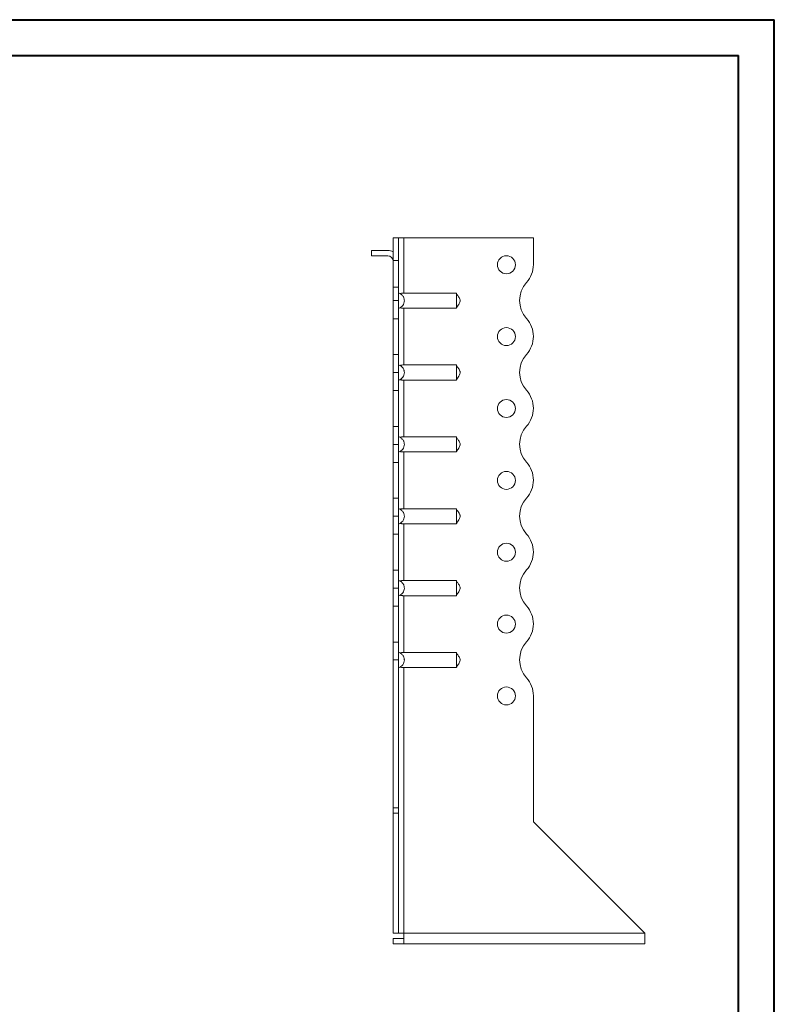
# Model space of a CAD drawing. Header units: millimetres. Extents: x 0 to 210, y 0 to 297.
# Tile 6 of 6: x 105 to 210, y 160 to 297. Entities that reach past the tile are written whole.
import ezdxf

# ---------------------------------------------------------------- set-up
doc = ezdxf.new("R2010")
doc.units = ezdxf.units.MM

msp = doc.modelspace()

# ---------------------------------------------------------------- linework, layer by layer
at = {"color": 7, "linetype": 'Continuous', "lineweight": 40}
for p, q in [((0.08, 297.21), (210.08, 297.21)), ((210.08, 0.21), (210.08, 297.21)), ((210.08, 292.21), (210.08, 297.21)), ((10.08, 292.21), (205.08, 292.21)), ((205.08, 5.21), (205.08, 292.21))]:
    msp.add_line(p, q, dxfattribs=at)
at = {"color": 7, "linetype": 'Continuous', "lineweight": 15}
for p, q in [((157.8, 266.86), (157.05, 266.86)), ((157.05, 266.86), (157.05, 263.72)), ((157.8, 266.86), (157.8, 263.72)), ((158.55, 266.86), (157.8, 266.86)), ((158.55, 259.17), (158.55, 266.86)), ((176.55, 266.86), (158.55, 266.86)), ((176.55, 263.14), (176.55, 266.86)), ((154.05, 265.11), (154.05, 264.36)), ((154.05, 265.11), (156.3, 265.11)), ((156.3, 264.36), (154.05, 264.36)), ((157.05, 263.72), (157.8, 263.72)), ((157.05, 259.98), (157.05, 263.72)), ((157.8, 263.72), (157.8, 259.98)), ((157.05, 258.12), (157.05, 259.98)), ((157.05, 259.98), (157.8, 259.98)), ((157.8, 259.98), (157.8, 258.12)), ((158.55, 259.17), (165.86, 259.17)), ((157.05, 258.12), (157.8, 258.12)), ((157.05, 255.61), (157.05, 258.12)), ((157.8, 258.12), (157.8, 255.61)), ((158.55, 257.06), (165.86, 257.06)), ((158.55, 249.17), (158.55, 257.06)), ((157.8, 255.61), (157.05, 255.61)), ((157.05, 250.61), (157.05, 255.61)), ((157.8, 250.61), (157.8, 255.61)), ((176.55, 253.14), (176.55, 253.14)), ((157.05, 250.61), (157.8, 250.61)), ((157.05, 248.11), (157.05, 250.61)), ((157.8, 250.61), (157.8, 248.11)), ((157.8, 248.11), (157.05, 248.11)), ((157.05, 245.61), (157.05, 248.11)), ((157.8, 248.11), (157.8, 245.61)), ((158.55, 249.17), (165.86, 249.17)), ((158.55, 247.06), (165.86, 247.06)), ((158.55, 239.17), (158.55, 247.06)), ((157.8, 245.61), (157.05, 245.61)), ((157.05, 240.61), (157.05, 245.61)), ((157.8, 240.61), (157.8, 245.61)), ((176.55, 243.14), (176.55, 243.14)), ((157.05, 240.61), (157.8, 240.61)), ((157.05, 238.11), (157.05, 240.61)), ((157.8, 240.61), (157.8, 238.11)), ((158.55, 239.17), (165.86, 239.17)), ((157.8, 238.11), (157.05, 238.11)), ((157.05, 235.61), (157.05, 238.11)), ((157.8, 238.11), (157.8, 235.61)), ((158.55, 237.06), (165.86, 237.06)), ((158.55, 229.17), (158.55, 237.06)), ((157.8, 235.61), (157.05, 235.61)), ((157.05, 230.61), (157.05, 235.61)), ((157.8, 230.61), (157.8, 235.61)), ((176.55, 233.14), (176.55, 233.14)), ((157.05, 230.61), (157.8, 230.61)), ((157.05, 228.11), (157.05, 230.61)), ((157.8, 230.61), (157.8, 228.11)), ((158.55, 229.17), (165.86, 229.17)), ((157.8, 228.11), (157.05, 228.11)), ((157.05, 225.61), (157.05, 228.11)), ((157.8, 228.11), (157.8, 225.61)), ((158.55, 227.06), (165.86, 227.06)), ((158.55, 219.17), (158.55, 227.06)), ((157.8, 225.61), (157.05, 225.61)), ((157.05, 220.61), (157.05, 225.61)), ((157.8, 220.61), (157.8, 225.61)), ((176.55, 223.14), (176.55, 223.14)), ((157.05, 220.61), (157.8, 220.61)), ((157.05, 218.11), (157.05, 220.61)), ((157.8, 220.61), (157.8, 218.11)), ((157.05, 218.11), (157.8, 218.11)), ((157.05, 215.62), (157.05, 218.11)), ((157.8, 218.11), (157.05, 218.11)), ((157.05, 218.11), (157.05, 218.11)), ((157.8, 218.11), (157.8, 215.62)), ((157.8, 218.11), (157.8, 218.11)), ((158.55, 219.17), (165.86, 219.17)), ((158.55, 217.06), (165.86, 217.06)), ((158.55, 209.17), (158.55, 217.06)), ((157.8, 215.62), (157.05, 215.62)), ((157.05, 210.61), (157.05, 215.62)), ((157.8, 210.61), (157.8, 215.62)), ((176.55, 213.14), (176.55, 213.14)), ((157.05, 210.61), (157.8, 210.61)), ((157.05, 208.12), (157.05, 210.61)), ((157.8, 210.61), (157.8, 208.12)), ((158.55, 209.17), (165.86, 209.17)), ((157.8, 208.12), (157.05, 208.12)), ((157.05, 208.12), (157.05, 187.53)), ((157.8, 208.12), (157.8, 187.53)), ((158.55, 207.06), (165.86, 207.06)), ((158.55, 170.11), (158.55, 207.06)), ((176.55, 185.61), (176.55, 203.14)), ((157.05, 187.53), (157.8, 187.53)), ((157.05, 186.82), (157.05, 187.53)), ((157.8, 186.82), (157.05, 186.82)), ((157.05, 170.11), (157.05, 186.82)), ((157.8, 187.53), (157.8, 186.82)), ((157.8, 170.11), (157.8, 186.82)), ((192.05, 170.11), (176.55, 185.61)), ((157.8, 170.11), (157.05, 170.11)), ((157.8, 170.11), (158.55, 170.11)), ((192.05, 170.11), (158.55, 170.11)), ((158.55, 170.11), (158.55, 168.61)), ((192.05, 170.11), (192.05, 168.61)), ((158.55, 169.36), (157.05, 169.36)), ((157.05, 169.36), (157.05, 168.61)), ((158.55, 168.61), (157.05, 168.61)), ((192.05, 168.61), (158.55, 168.61))]:
    msp.add_line(p, q, dxfattribs=at)
for centre in [(172.8, 263.11), (172.8, 253.11), (172.8, 243.11), (172.8, 233.11), (172.8, 223.11), (172.8, 213.11), (172.8, 203.11)]:
    msp.add_circle(centre, 1.25, dxfattribs=at)
for centre, radius, start, end in [((156.3, 263.61), 1.5, 60, 90), ((156.3, 263.61), 0.75, 0, 90), ((172.8, 263.14), 3.75, 318.1877, 0), ((178.39, 258.14), 3.75, 138.1877, 221.8123), ((172.8, 253.14), 3.75, 0, 41.8123), ((172.8, 253.14), 3.75, 318.1804, 0), ((178.39, 248.14), 3.75, 138.1804, 221.8123), ((172.8, 243.14), 3.75, 0, 41.8123), ((172.8, 243.14), 3.75, 318.1804, 0), ((178.39, 238.14), 3.75, 138.1804, 221.8123), ((172.8, 233.14), 3.75, 0, 41.8123), ((172.8, 233.14), 3.75, 318.1804, 0), ((178.39, 228.14), 3.75, 138.1804, 221.8196), ((172.8, 223.14), 3.75, 0, 41.8196), ((172.8, 223.14), 3.75, 318.1804, 0), ((178.39, 218.14), 3.75, 138.1804, 221.8196), ((172.8, 213.14), 3.75, 0, 41.8196), ((172.8, 213.14), 3.75, 318.1877, 0), ((178.39, 208.14), 3.75, 138.1877, 221.8123), ((172.8, 203.14), 3.75, 0, 41.8123)]:
    msp.add_arc(centre, radius, start, end, dxfattribs=at)
for points, knots in [([(157.8, 259.17), (157.86, 259.16), (157.91, 259.14), (158.02, 259.09), (158.07, 259.06), (158.17, 258.99), (158.22, 258.95), (158.3, 258.87), (158.34, 258.82), (158.41, 258.73), (158.45, 258.68), (158.5, 258.58), (158.52, 258.52), (158.56, 258.41), (158.58, 258.35), (158.6, 258.23), (158.6, 258.17), (158.6, 258), (158.58, 257.88), (158.51, 257.65), (158.45, 257.55), (158.31, 257.36), (158.22, 257.28), (158.07, 257.17), (158.02, 257.14), (157.91, 257.09), (157.86, 257.07), (157.8, 257.06)], [0, 0, 0, 0, 0.0625, 0.0625, 0.125, 0.125, 0.1875, 0.1875, 0.25, 0.25, 0.3125, 0.3125, 0.375, 0.375, 0.4375, 0.4375, 0.5, 0.5, 0.625, 0.625, 0.75, 0.75, 0.875, 0.875, 0.9375, 0.9375, 1, 1, 1, 1]), ([(158.02, 259.08), (158.05, 259.1), (158.09, 259.12), (158.17, 259.14), (158.21, 259.15), (158.35, 259.17), (158.45, 259.17), (158.55, 259.17)], [0, 0, 0, 0, 0.25, 0.25, 0.5, 0.5, 1, 1, 1, 1]), ([(165.86, 257.06), (165.87, 257.07), (165.86, 257.09), (165.86, 257.14), (165.86, 257.17), (165.86, 257.24), (165.86, 257.28), (165.86, 257.36), (165.86, 257.41), (165.86, 257.5), (165.86, 257.55), (165.86, 257.65), (165.86, 257.71), (165.86, 257.82), (165.86, 257.88), (165.86, 258), (165.86, 258.06), (165.86, 258.17), (165.86, 258.23), (165.86, 258.35), (165.86, 258.41), (165.86, 258.58), (165.86, 258.68), (165.86, 258.87), (165.87, 258.95), (165.86, 259.06), (165.86, 259.09), (165.86, 259.14), (165.87, 259.16), (165.86, 259.17)], [0, 0, 0, 0, 0.0625, 0.0625, 0.125, 0.125, 0.1875, 0.1875, 0.25, 0.25, 0.3125, 0.3125, 0.375, 0.375, 0.4375, 0.4375, 0.5, 0.5, 0.5625, 0.5625, 0.625, 0.625, 0.75, 0.75, 0.875, 0.875, 0.9375, 0.9375, 1, 1, 1, 1]), ([(165.86, 257.11), (165.88, 257.15), (165.91, 257.22), (166.02, 257.38), (166.16, 257.58), (166.3, 257.81), (166.37, 258.01), (166.37, 258.18), (166.32, 258.36), (166.22, 258.56), (166.09, 258.76), (165.95, 258.92), (165.9, 259.05), (165.86, 259.12)], [0, 0, 0, 0, 0.0748357, 0.1437103, 0.2707967, 0.374245, 0.474653, 0.5294349, 0.5893057, 0.6997351, 0.7992425, 0.886571, 1, 1, 1, 1]), ([(158.55, 257.06), (158.5, 257.06), (158.45, 257.06), (158.35, 257.06), (158.3, 257.07), (158.21, 257.08), (158.17, 257.09), (158.09, 257.11), (158.05, 257.13), (158.02, 257.15)], [0, 0, 0, 0, 0.25, 0.25, 0.5, 0.5, 0.75, 0.75, 1, 1, 1, 1]), ([(157.8, 249.17), (157.86, 249.16), (157.91, 249.14), (158.02, 249.09), (158.07, 249.06), (158.17, 248.99), (158.22, 248.95), (158.3, 248.87), (158.34, 248.82), (158.41, 248.73), (158.45, 248.68), (158.5, 248.58), (158.52, 248.52), (158.56, 248.41), (158.58, 248.35), (158.6, 248.23), (158.6, 248.17), (158.6, 248), (158.58, 247.88), (158.51, 247.65), (158.45, 247.55), (158.31, 247.36), (158.22, 247.28), (158.07, 247.17), (158.02, 247.14), (157.91, 247.09), (157.86, 247.07), (157.8, 247.06)], [0, 0, 0, 0, 0.0625, 0.0625, 0.125, 0.125, 0.1875, 0.1875, 0.25, 0.25, 0.3125, 0.3125, 0.375, 0.375, 0.4375, 0.4375, 0.5, 0.5, 0.625, 0.625, 0.75, 0.75, 0.875, 0.875, 0.9375, 0.9375, 1, 1, 1, 1]), ([(158.02, 249.08), (158.05, 249.1), (158.09, 249.12), (158.17, 249.14), (158.21, 249.15), (158.35, 249.17), (158.45, 249.17), (158.55, 249.17)], [0, 0, 0, 0, 0.25, 0.25, 0.5, 0.5, 1, 1, 1, 1]), ([(165.86, 247.06), (165.87, 247.07), (165.86, 247.09), (165.86, 247.14), (165.86, 247.17), (165.86, 247.24), (165.86, 247.28), (165.86, 247.36), (165.86, 247.41), (165.86, 247.5), (165.86, 247.55), (165.86, 247.65), (165.86, 247.71), (165.86, 247.82), (165.86, 247.88), (165.86, 248), (165.86, 248.06), (165.86, 248.17), (165.86, 248.23), (165.86, 248.35), (165.86, 248.41), (165.86, 248.58), (165.86, 248.68), (165.86, 248.87), (165.87, 248.95), (165.86, 249.06), (165.86, 249.09), (165.86, 249.14), (165.87, 249.16), (165.86, 249.17)], [0, 0, 0, 0, 0.0625, 0.0625, 0.125, 0.125, 0.1875, 0.1875, 0.25, 0.25, 0.3125, 0.3125, 0.375, 0.375, 0.4375, 0.4375, 0.5, 0.5, 0.5625, 0.5625, 0.625, 0.625, 0.75, 0.75, 0.875, 0.875, 0.9375, 0.9375, 1, 1, 1, 1]), ([(165.86, 247.11), (165.88, 247.15), (165.91, 247.22), (166.02, 247.38), (166.16, 247.58), (166.3, 247.81), (166.37, 248.01), (166.37, 248.18), (166.32, 248.36), (166.22, 248.56), (166.09, 248.76), (165.95, 248.92), (165.9, 249.05), (165.86, 249.12)], [0, 0, 0, 0, 0.074836, 0.14371, 0.270797, 0.374245, 0.474653, 0.529435, 0.589306, 0.699735, 0.799242, 0.886571, 1, 1, 1, 1]), ([(158.55, 247.06), (158.5, 247.06), (158.45, 247.06), (158.35, 247.06), (158.3, 247.07), (158.21, 247.08), (158.17, 247.09), (158.09, 247.11), (158.05, 247.13), (158.02, 247.15)], [0, 0, 0, 0, 0.25, 0.25, 0.5, 0.5, 0.75, 0.75, 1, 1, 1, 1]), ([(157.8, 239.17), (157.86, 239.16), (157.91, 239.14), (158.02, 239.09), (158.07, 239.06), (158.17, 238.99), (158.22, 238.95), (158.3, 238.87), (158.34, 238.82), (158.41, 238.73), (158.45, 238.68), (158.5, 238.58), (158.52, 238.52), (158.56, 238.41), (158.58, 238.35), (158.6, 238.23), (158.6, 238.17), (158.6, 238), (158.58, 237.88), (158.51, 237.65), (158.45, 237.55), (158.31, 237.36), (158.22, 237.28), (158.07, 237.17), (158.02, 237.14), (157.91, 237.09), (157.86, 237.07), (157.8, 237.06)], [0, 0, 0, 0, 0.0625, 0.0625, 0.125, 0.125, 0.1875, 0.1875, 0.25, 0.25, 0.3125, 0.3125, 0.375, 0.375, 0.4375, 0.4375, 0.5, 0.5, 0.625, 0.625, 0.75, 0.75, 0.875, 0.875, 0.9375, 0.9375, 1, 1, 1, 1]), ([(158.02, 239.08), (158.05, 239.1), (158.09, 239.12), (158.17, 239.14), (158.21, 239.15), (158.35, 239.17), (158.45, 239.17), (158.55, 239.17)], [0, 0, 0, 0, 0.25, 0.25, 0.5, 0.5, 1, 1, 1, 1]), ([(165.86, 237.06), (165.87, 237.07), (165.86, 237.09), (165.86, 237.14), (165.86, 237.17), (165.86, 237.24), (165.86, 237.28), (165.86, 237.36), (165.86, 237.41), (165.86, 237.5), (165.86, 237.55), (165.86, 237.65), (165.86, 237.71), (165.86, 237.82), (165.86, 237.88), (165.86, 238), (165.86, 238.06), (165.86, 238.17), (165.86, 238.23), (165.86, 238.35), (165.86, 238.41), (165.86, 238.58), (165.86, 238.68), (165.86, 238.87), (165.87, 238.95), (165.86, 239.06), (165.86, 239.09), (165.86, 239.14), (165.87, 239.16), (165.86, 239.17)], [0, 0, 0, 0, 0.0625, 0.0625, 0.125, 0.125, 0.1875, 0.1875, 0.25, 0.25, 0.3125, 0.3125, 0.375, 0.375, 0.4375, 0.4375, 0.5, 0.5, 0.5625, 0.5625, 0.625, 0.625, 0.75, 0.75, 0.875, 0.875, 0.9375, 0.9375, 1, 1, 1, 1]), ([(165.86, 237.11), (165.88, 237.15), (165.91, 237.22), (166.02, 237.38), (166.16, 237.58), (166.3, 237.81), (166.37, 238.01), (166.37, 238.18), (166.32, 238.36), (166.22, 238.56), (166.09, 238.76), (165.95, 238.92), (165.9, 239.05), (165.86, 239.12)], [0, 0, 0, 0, 0.074836, 0.14371, 0.270797, 0.374245, 0.474653, 0.529435, 0.589306, 0.699735, 0.799242, 0.886571, 1, 1, 1, 1]), ([(158.55, 237.06), (158.5, 237.06), (158.45, 237.06), (158.35, 237.06), (158.3, 237.07), (158.21, 237.08), (158.17, 237.09), (158.09, 237.11), (158.05, 237.13), (158.02, 237.15)], [0, 0, 0, 0, 0.25, 0.25, 0.5, 0.5, 0.75, 0.75, 1, 1, 1, 1]), ([(157.8, 229.17), (157.86, 229.16), (157.91, 229.14), (158.02, 229.09), (158.07, 229.06), (158.17, 228.99), (158.22, 228.95), (158.3, 228.87), (158.34, 228.82), (158.41, 228.73), (158.45, 228.68), (158.5, 228.58), (158.52, 228.52), (158.56, 228.41), (158.58, 228.35), (158.6, 228.23), (158.6, 228.17), (158.6, 228), (158.58, 227.88), (158.51, 227.65), (158.45, 227.55), (158.31, 227.36), (158.22, 227.28), (158.07, 227.17), (158.02, 227.14), (157.91, 227.09), (157.86, 227.07), (157.8, 227.06)], [0, 0, 0, 0, 0.0625, 0.0625, 0.125, 0.125, 0.1875, 0.1875, 0.25, 0.25, 0.3125, 0.3125, 0.375, 0.375, 0.4375, 0.4375, 0.5, 0.5, 0.625, 0.625, 0.75, 0.75, 0.875, 0.875, 0.9375, 0.9375, 1, 1, 1, 1]), ([(158.02, 229.08), (158.05, 229.1), (158.09, 229.12), (158.17, 229.14), (158.21, 229.15), (158.35, 229.17), (158.45, 229.17), (158.55, 229.17)], [0, 0, 0, 0, 0.25, 0.25, 0.5, 0.5, 1, 1, 1, 1]), ([(165.86, 227.06), (165.87, 227.07), (165.86, 227.09), (165.86, 227.14), (165.86, 227.17), (165.86, 227.24), (165.86, 227.28), (165.86, 227.36), (165.86, 227.41), (165.86, 227.5), (165.86, 227.55), (165.86, 227.65), (165.86, 227.71), (165.86, 227.82), (165.86, 227.88), (165.86, 228), (165.86, 228.06), (165.86, 228.17), (165.86, 228.23), (165.86, 228.35), (165.86, 228.41), (165.86, 228.58), (165.86, 228.68), (165.86, 228.87), (165.87, 228.95), (165.86, 229.06), (165.86, 229.09), (165.86, 229.14), (165.87, 229.16), (165.86, 229.17)], [0, 0, 0, 0, 0.0625, 0.0625, 0.125, 0.125, 0.1875, 0.1875, 0.25, 0.25, 0.3125, 0.3125, 0.375, 0.375, 0.4375, 0.4375, 0.5, 0.5, 0.5625, 0.5625, 0.625, 0.625, 0.75, 0.75, 0.875, 0.875, 0.9375, 0.9375, 1, 1, 1, 1]), ([(165.86, 227.11), (165.88, 227.15), (165.91, 227.22), (166.02, 227.38), (166.16, 227.58), (166.3, 227.81), (166.37, 228.01), (166.37, 228.18), (166.32, 228.36), (166.22, 228.56), (166.09, 228.76), (165.95, 228.92), (165.9, 229.05), (165.86, 229.12)], [0, 0, 0, 0, 0.074836, 0.14371, 0.270797, 0.374245, 0.474653, 0.529435, 0.589306, 0.699735, 0.799242, 0.886571, 1, 1, 1, 1]), ([(158.55, 227.06), (158.5, 227.06), (158.45, 227.06), (158.35, 227.06), (158.3, 227.07), (158.21, 227.08), (158.17, 227.09), (158.09, 227.11), (158.05, 227.13), (158.02, 227.15)], [0, 0, 0, 0, 0.25, 0.25, 0.5, 0.5, 0.75, 0.75, 1, 1, 1, 1]), ([(157.8, 219.17), (157.86, 219.16), (157.91, 219.14), (158.02, 219.09), (158.07, 219.06), (158.17, 218.99), (158.22, 218.95), (158.3, 218.87), (158.34, 218.82), (158.41, 218.73), (158.45, 218.68), (158.5, 218.58), (158.52, 218.52), (158.56, 218.41), (158.58, 218.35), (158.6, 218.23), (158.6, 218.17), (158.6, 218), (158.58, 217.88), (158.51, 217.65), (158.45, 217.55), (158.31, 217.36), (158.22, 217.28), (158.07, 217.17), (158.02, 217.14), (157.91, 217.09), (157.86, 217.07), (157.8, 217.06)], [0, 0, 0, 0, 0.0625, 0.0625, 0.125, 0.125, 0.1875, 0.1875, 0.25, 0.25, 0.3125, 0.3125, 0.375, 0.375, 0.4375, 0.4375, 0.5, 0.5, 0.625, 0.625, 0.75, 0.75, 0.875, 0.875, 0.9375, 0.9375, 1, 1, 1, 1]), ([(158.02, 219.08), (158.05, 219.1), (158.09, 219.12), (158.17, 219.14), (158.21, 219.15), (158.35, 219.17), (158.45, 219.17), (158.55, 219.17)], [0, 0, 0, 0, 0.25, 0.25, 0.5, 0.5, 1, 1, 1, 1]), ([(165.86, 217.06), (165.87, 217.07), (165.86, 217.09), (165.86, 217.14), (165.86, 217.17), (165.86, 217.24), (165.86, 217.28), (165.86, 217.36), (165.86, 217.41), (165.86, 217.5), (165.86, 217.55), (165.86, 217.65), (165.86, 217.71), (165.86, 217.82), (165.86, 217.88), (165.86, 218), (165.86, 218.06), (165.86, 218.17), (165.86, 218.23), (165.86, 218.35), (165.86, 218.41), (165.86, 218.58), (165.86, 218.68), (165.86, 218.87), (165.87, 218.95), (165.86, 219.06), (165.86, 219.09), (165.86, 219.14), (165.87, 219.16), (165.86, 219.17)], [0, 0, 0, 0, 0.0625, 0.0625, 0.125, 0.125, 0.1875, 0.1875, 0.25, 0.25, 0.3125, 0.3125, 0.375, 0.375, 0.4375, 0.4375, 0.5, 0.5, 0.5625, 0.5625, 0.625, 0.625, 0.75, 0.75, 0.875, 0.875, 0.9375, 0.9375, 1, 1, 1, 1]), ([(165.86, 217.11), (165.88, 217.15), (165.91, 217.22), (166.02, 217.38), (166.16, 217.58), (166.3, 217.81), (166.37, 218.01), (166.37, 218.18), (166.32, 218.36), (166.22, 218.56), (166.09, 218.76), (165.95, 218.92), (165.9, 219.05), (165.86, 219.12)], [0, 0, 0, 0, 0.074836, 0.14371, 0.270797, 0.374245, 0.474653, 0.529435, 0.589306, 0.699735, 0.799242, 0.886571, 1, 1, 1, 1]), ([(158.55, 217.06), (158.5, 217.06), (158.45, 217.06), (158.35, 217.06), (158.3, 217.07), (158.21, 217.08), (158.17, 217.09), (158.09, 217.11), (158.05, 217.13), (158.02, 217.15)], [0, 0, 0, 0, 0.25, 0.25, 0.5, 0.5, 0.75, 0.75, 1, 1, 1, 1]), ([(157.8, 209.17), (157.86, 209.16), (157.91, 209.14), (158.02, 209.09), (158.07, 209.06), (158.17, 208.99), (158.22, 208.95), (158.3, 208.87), (158.34, 208.82), (158.41, 208.73), (158.45, 208.68), (158.5, 208.58), (158.52, 208.52), (158.56, 208.41), (158.58, 208.35), (158.6, 208.23), (158.6, 208.17), (158.6, 208), (158.58, 207.88), (158.51, 207.65), (158.45, 207.55), (158.31, 207.36), (158.22, 207.28), (158.07, 207.17), (158.02, 207.14), (157.91, 207.09), (157.86, 207.07), (157.8, 207.06)], [0, 0, 0, 0, 0.0625, 0.0625, 0.125, 0.125, 0.1875, 0.1875, 0.25, 0.25, 0.3125, 0.3125, 0.375, 0.375, 0.4375, 0.4375, 0.5, 0.5, 0.625, 0.625, 0.75, 0.75, 0.875, 0.875, 0.9375, 0.9375, 1, 1, 1, 1]), ([(158.02, 209.08), (158.05, 209.1), (158.09, 209.12), (158.17, 209.14), (158.21, 209.15), (158.35, 209.17), (158.45, 209.17), (158.55, 209.17)], [0, 0, 0, 0, 0.25, 0.25, 0.5, 0.5, 1, 1, 1, 1]), ([(165.86, 207.06), (165.87, 207.07), (165.86, 207.09), (165.86, 207.14), (165.86, 207.17), (165.86, 207.24), (165.86, 207.28), (165.86, 207.36), (165.86, 207.41), (165.86, 207.5), (165.86, 207.55), (165.86, 207.65), (165.86, 207.71), (165.86, 207.82), (165.86, 207.88), (165.86, 208), (165.86, 208.06), (165.86, 208.17), (165.86, 208.23), (165.86, 208.35), (165.86, 208.41), (165.86, 208.58), (165.86, 208.68), (165.86, 208.87), (165.87, 208.95), (165.86, 209.06), (165.86, 209.09), (165.86, 209.14), (165.87, 209.16), (165.86, 209.17)], [0, 0, 0, 0, 0.0625, 0.0625, 0.125, 0.125, 0.1875, 0.1875, 0.25, 0.25, 0.3125, 0.3125, 0.375, 0.375, 0.4375, 0.4375, 0.5, 0.5, 0.5625, 0.5625, 0.625, 0.625, 0.75, 0.75, 0.875, 0.875, 0.9375, 0.9375, 1, 1, 1, 1]), ([(165.86, 207.11), (165.88, 207.15), (165.91, 207.22), (166.02, 207.38), (166.16, 207.58), (166.3, 207.81), (166.37, 208.01), (166.37, 208.18), (166.32, 208.36), (166.22, 208.56), (166.09, 208.76), (165.95, 208.92), (165.9, 209.05), (165.86, 209.12)], [0, 0, 0, 0, 0.074836, 0.14371, 0.270797, 0.374245, 0.474653, 0.529435, 0.589306, 0.699735, 0.799242, 0.886571, 1, 1, 1, 1]), ([(158.55, 207.06), (158.5, 207.06), (158.45, 207.06), (158.35, 207.06), (158.3, 207.07), (158.21, 207.08), (158.17, 207.09), (158.09, 207.11), (158.05, 207.13), (158.02, 207.15)], [0, 0, 0, 0, 0.25, 0.25, 0.5, 0.5, 0.75, 0.75, 1, 1, 1, 1])]:
    msp.add_open_spline(points, degree=3, knots=knots, dxfattribs=at)

doc.saveas('drawing.dxf')
